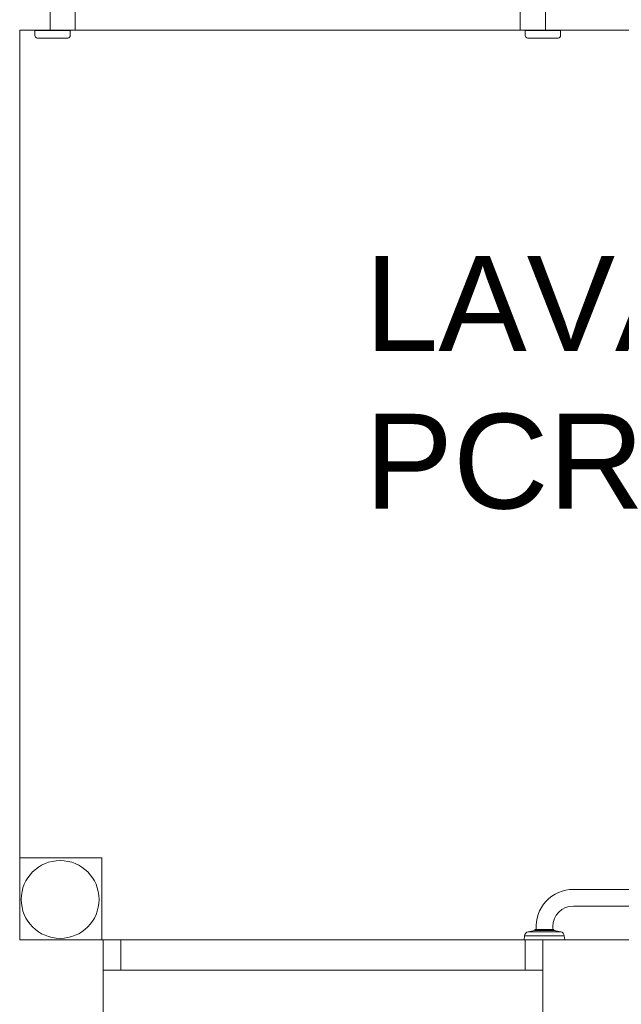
# Model space of a CAD drawing. Header units: millimetres. Extents: x 567 to 934, y -1 to 364.
# Tile 211 of 256: x 634.97 to 637.35, y 148.98 to 152.88. Entities that reach past the tile are written whole.
import ezdxf

# ---------------------------------------------------------------- set-up
doc = ezdxf.new("R2010")
doc.units = ezdxf.units.MM
doc.header["$MEASUREMENT"] = 0
doc.linetypes.add('NULL', pattern=[0])
doc.layers.add('ARQ FINA', color=8, linetype='Continuous')
doc.styles.add('Arial', font='arial.ttf')

msp = doc.modelspace()

# ---------------------------------------------------------------- linework, layer by layer
at = {"layer": 'ARQ FINA', "lineweight": 5}
for p, q in [((635.0894, 152.8391), (635.0894, 153.1191)), ((637.0494, 153.1191), (637.0494, 152.8391)), ((635.1894, 152.8391), (635.1894, 153.0391)), ((636.9494, 153.0391), (636.9494, 152.8391)), ((634.9694, 152.8391), (635.0894, 152.8391)), ((634.9694, 149.2391), (634.9694, 152.8391)), ((635.1694, 152.8385), (635.0294, 152.8385)), ((635.0294, 152.8385), (635.0294, 152.8185)), ((635.0894, 152.8391), (635.1894, 152.8391)), ((635.1694, 152.8185), (635.1694, 152.8385)), ((635.1894, 152.8391), (636.9494, 152.8391)), ((636.9494, 152.8391), (637.0494, 152.8391)), ((637.1094, 152.8385), (636.9694, 152.8385)), ((636.9694, 152.8385), (636.9694, 152.8185)), ((637.0494, 152.8391), (639.3694, 152.8391)), ((637.1094, 152.8185), (637.1094, 152.8385)), ((635.0394, 152.8085), (635.1594, 152.8085)), ((636.9794, 152.8085), (637.0994, 152.8085)), ((634.9694, 149.5636), (635.2939, 149.5636)), ((635.2939, 149.5636), (634.9694, 149.5636)), ((634.9694, 149.5636), (635.2939, 149.5636)), ((635.2939, 149.5636), (635.2939, 149.2391)), ((635.2939, 149.2391), (635.2939, 149.5636)), ((635.2939, 149.5636), (635.2939, 149.2391)), ((637.16, 149.4391), (638.5387, 149.4391)), ((638.5387, 149.3731), (637.16, 149.3731)), ((636.9654, 149.2391), (636.9668, 149.2551)), ((637.124, 149.2551), (636.9668, 149.2551)), ((636.9811, 149.2712), (637.0072, 149.2765)), ((636.9811, 149.2712), (637.1096, 149.2712)), ((637.0072, 149.2765), (637.0078, 149.2801)), ((637.0836, 149.2765), (637.0072, 149.2765)), ((637.0078, 149.2801), (637.0128, 149.2801)), ((637.0792, 149.2801), (637.0128, 149.2801)), ((637.0792, 149.2801), (637.0829, 149.2801)), ((637.0829, 149.2801), (637.0836, 149.2765)), ((637.0836, 149.2765), (637.1096, 149.2712)), ((637.124, 149.2551), (637.1254, 149.2391)), ((635.2994, 149.2391), (634.9694, 149.2391)), ((635.2994, 149.2391), (635.3694, 149.2391)), ((635.2994, 149.1191), (635.2994, 149.2391)), ((635.3694, 149.2391), (635.3694, 149.1191)), ((635.3694, 149.2391), (636.9694, 149.2391)), ((636.9694, 149.2391), (637.0394, 149.2391)), ((636.9694, 149.1191), (636.9694, 149.2391)), ((639.3694, 149.2391), (637.0394, 149.2391)), ((637.0394, 149.2391), (637.0394, 149.1191)), ((635.2994, 149.1191), (635.2994, 148.7591)), ((637.0394, 149.1191), (635.2994, 149.1191)), ((637.0394, 148.7591), (637.0394, 149.1191))]:
    msp.add_line(p, q, dxfattribs=at)
for centre, radius, start, end in [((635.0394, 152.8185), 0.01, 180, 270), ((635.0394, 152.8185), 0.01, 180, 270), ((635.1594, 152.8185), 0.01, 270, 0), ((635.1594, 152.8185), 0.01, 270, 0), ((636.9794, 152.8185), 0.01, 180, 270), ((636.9794, 152.8185), 0.01, 180, 270), ((637.0994, 152.8185), 0.01, 270, 360), ((637.0994, 152.8185), 0.01, 270, 0), ((635.1294, 149.3991), 0.154, 90, 270), ((635.1294, 149.3991), 0.154, 270, 90), ((637.16, 149.2915), 0.1476, 90, 184.4129), ((637.16, 149.2915), 0.0816, 90, 180), ((637.16, 149.2915), 0.0816, 180, 187.9985), ((636.9847, 149.2536), 0.018, 101.5607, 175), ((637.106, 149.2536), 0.018, 5, 78.4393)]:
    msp.add_arc(centre, radius, start, end, dxfattribs=at)

# ---------------------------------------------------------------- texts
at = {"layer": 'ARQ FINA', "linetype": 'NULL', "lineweight": 5, "char_height": 0.375, "attachment_point": 7, "line_spacing_factor": 0.9, "style": 'Arial'}
for s, insert, width in [('LAVABO', (636.3345, 151.565), 4.194169), ('PCR', (636.3345, 150.941), 2.212843)]:
    msp.add_mtext(s, dxfattribs=dict(at, insert=insert, width=width))

doc.saveas('drawing.dxf')
